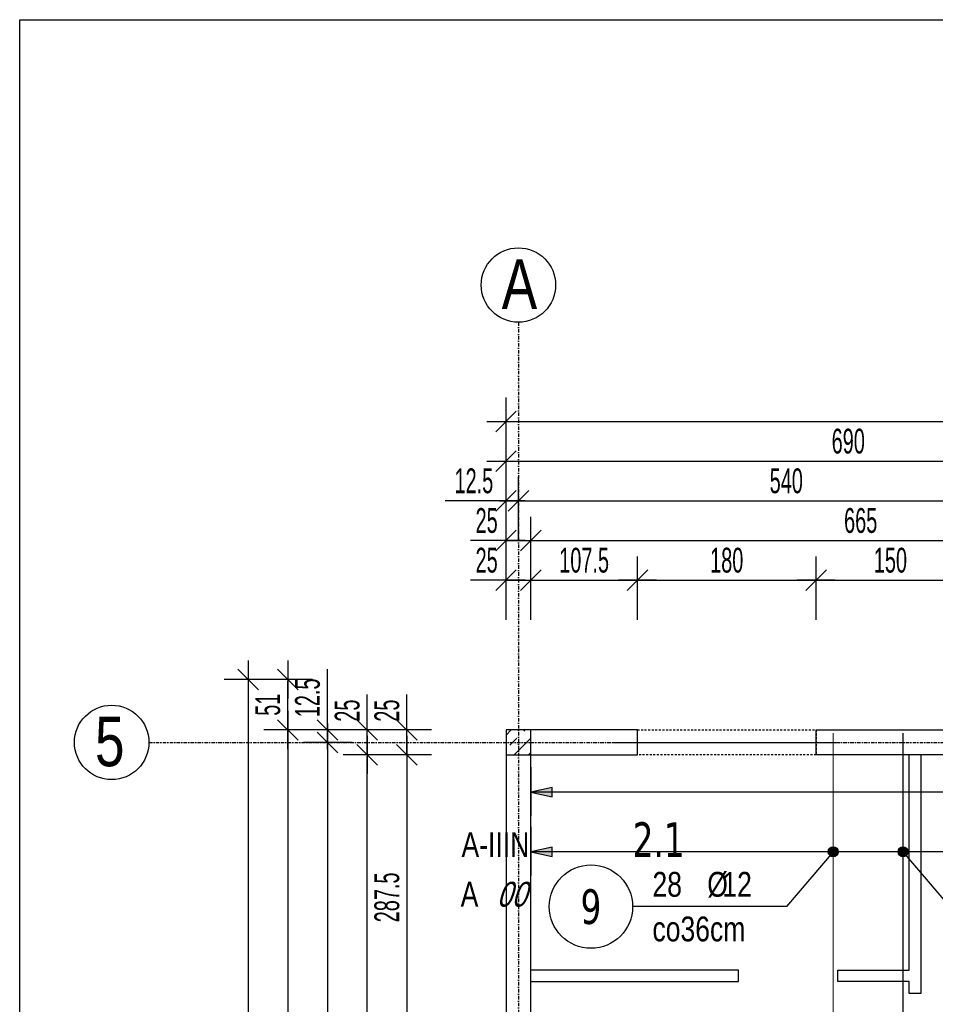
# Model space of a CAD drawing. Header units: millimetres. Extents: x 7622 to 25843, y -22705 to -15125.
# Tile 23 of 45: x 11523 to 12446, y -16118 to -15125. Entities that reach past the tile are written whole.
import ezdxf
from ezdxf.enums import TextEntityAlignment as Align

# ---------------------------------------------------------------- set-up
doc = ezdxf.new("R2010")
doc.units = ezdxf.units.MM
doc.header["$LTSCALE"] = 10
doc.linetypes.add('MO', pattern=[0.7, 0.35, -0.17, 0.01, -0.17])
doc.linetypes.add('MP', pattern=[0.36, 0.2, -0.16])
doc.layers.add('BA_obw', color=230, linetype='Continuous', plot=False)
doc.layers.add('BZ_pom', color=6, linetype='Continuous', plot=False)
for name, color, linetype in [('BA_szr', 1, 'Continuous'), ('BA_wym', 1, 'Continuous'), ('BD_lpm', 1, 'MP'), ('BD_osm', 1, 'MO'), ('BD_txs', 2, 'Continuous'), ('BD_wic', 1, 'Continuous'), ('BD_wig', 3, 'Continuous'), ('BZ_odn', 1, 'Continuous'), ('BZ_opi1', 7, 'Continuous'), ('BZ_opi2', 4, 'Continuous'), ('BZ_P_wid', 3, 'Continuous'), ('BZ_wym', 1, 'Continuous')]:
    doc.layers.add(name, color=color, linetype=linetype)
doc.styles.add('BIKTBG', font='tahoma.ttf', dxfattribs={"width": 0.85})
doc.styles.add('BIKTS', font='bikromsw.shx', dxfattribs={"width": 0.8})
doc.styles.add('BIKWYM', font='bikromsw.shx', dxfattribs={"width": 0.6})
doc.dimstyles.new('BA_KR_100_cm', dxfattribs={"dimtxt": 25, "dimasz": 1.666667, "dimexe": 24, "dimexo": 0, "dimgap": 0, "dimtad": 0, "dimdec": 1, "dimrnd": 0.5, "dimzin": 9, "dimdsep": 46, "dimtxsty": 'BIKWYM', "dimblk": 'WYM-KR', "dimcen": 0, "dimdle": 20, "dimclrd": 256, "dimclre": 256, "dimclrt": 2, "dimadec": 0, "dimazin": 0, "dimtfac": 0.033333, "dimtdec": 1, "dimtmove": 0, "dimatfit": 3, "dimldrblk": 'WYM-KR', "dimfxl": 25, "dimfxlon": 1, "dimtvp": 0.8, "dimtolj": 1, "dimarcsym": 0})
doc.dimstyles.new('BZ_KP_100_cm', dxfattribs={"dimtxt": 25, "dimasz": 1.666667, "dimexe": 24, "dimexo": 0, "dimgap": 0, "dimtad": 0, "dimdec": 1, "dimrnd": 0.5, "dimzin": 9, "dimdsep": 46, "dimtxsty": 'BIKWYM', "dimblk": 'WYM-KR', "dimblk1": 'WYM-KP', "dimblk2": 'WYM-KP', "dimsah": 1, "dimcen": 0, "dimdle": 20, "dimclrd": 256, "dimclre": 256, "dimclrt": 7, "dimadec": 0, "dimazin": 0, "dimtfac": 0.033333, "dimtdec": 1, "dimtmove": 0, "dimatfit": 3, "dimldrblk": 'WYM-KP', "dimfxl": 1, "dimtvp": 0.8, "dimtolj": 1, "dimarcsym": 0})
doc.dimstyles.new('BZ_ST_100_cm', dxfattribs={"dimtxt": 25, "dimasz": 1.666667, "dimexe": 24, "dimexo": 0, "dimgap": 0, "dimtad": 0, "dimdec": 1, "dimrnd": 0.5, "dimdsep": 46, "dimtxsty": 'BIKWYM', "dimblk": 'WYM-ST', "dimcen": 0, "dimdle": 20, "dimclrd": 256, "dimclre": 256, "dimclrt": 7, "dimadec": 0, "dimazin": 0, "dimtfac": 0.033333, "dimtdec": 1, "dimtix": 1, "dimtmove": 2, "dimatfit": 3, "dimldrblk": 'WYM-ST', "dimfxl": 25, "dimfxlon": 1, "dimtvp": 0.8, "dimtolj": 1, "dimtzin": 0, "dimarcsym": 0})

# ---------------------------------------------------------------- blocks, each defined once
blk = doc.blocks.new('WYM-KR')
at = {"color": 7, "linetype": 'ByBlock'}
blk.add_line((6.24, 6.24), (-6.24, -6.24), dxfattribs=at)
at = {"linetype": 'ByBlock'}
blk.add_line((11.52, 0), (-11.52, 0), dxfattribs=at)
blk = doc.blocks.new('*D215')
at = {"layer": 'BA_wym', "lineweight": -2}
for p, q in [((12013.6, -15730.31), (12013.6, -15666.31)), ((12038.6, -15730.31), (12038.6, -15666.31)), ((12011.93, -15690.31), (11977.88, -15690.31)), ((12013.6, -15690.31), (12038.6, -15690.31)), ((12040.26, -15690.31), (12041.93, -15690.31))]:
    blk.add_line(p, q, dxfattribs=at)
at = {"layer": 'Defpoints', "color": 0}
for p in [(12038.6, -15690.31), (12013.6, -15841.31), (12038.6, -15841.31)]:
    blk.add_point(p, dxfattribs=at)
at = {"layer": 'BA_wym', "lineweight": -2, "xscale": 1.666666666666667, "yscale": 1.666666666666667, "zscale": 1.666666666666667}
blk.add_blockref('WYM-KR', (12013.6, -15690.31), dxfattribs=at)
at = {"layer": 'BA_wym', "lineweight": -2, "xscale": 1.666666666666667, "yscale": 1.666666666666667, "zscale": 1.666666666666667, "rotation": 180}
blk.add_blockref('WYM-KR', (12038.6, -15690.31), dxfattribs=at)
at = {"layer": 'BA_wym', "color": 2, "insert": (11994.07, -15670.31), "char_height": 25, "attachment_point": 5, "style": 'BIKWYM'}
blk.add_mtext('\\A1;25', dxfattribs=at)
blk = doc.blocks.new('*D216')
at = {"layer": 'BA_wym', "lineweight": -2}
for p, q in [((12038.6, -15730.31), (12038.6, -15666.31)), ((12146.1, -15730.31), (12146.1, -15666.31)), ((12040.26, -15690.31), (12144.43, -15690.31))]:
    blk.add_line(p, q, dxfattribs=at)
at = {"layer": 'Defpoints', "color": 0}
for p in [(12146.1, -15690.31), (12038.6, -15841.31), (12146.1, -15841.31)]:
    blk.add_point(p, dxfattribs=at)
at = {"layer": 'BA_wym', "lineweight": -2, "xscale": 1.666666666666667, "yscale": 1.666666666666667, "zscale": 1.666666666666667, "rotation": 180}
blk.add_blockref('WYM-KR', (12038.6, -15690.31), dxfattribs=at)
at = {"layer": 'BA_wym', "lineweight": -2, "xscale": 1.666666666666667, "yscale": 1.666666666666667, "zscale": 1.666666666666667}
blk.add_blockref('WYM-KR', (12146.1, -15690.31), dxfattribs=at)
at = {"layer": 'BA_wym', "color": 2, "insert": (12092.35, -15670.31), "char_height": 25, "attachment_point": 5, "style": 'BIKWYM'}
blk.add_mtext('\\A1;107.5', dxfattribs=at)
blk = doc.blocks.new('*D217')
at = {"layer": 'BA_wym', "lineweight": -2}
for p, q in [((12146.1, -15730.31), (12146.1, -15666.31)), ((12326.1, -15730.31), (12326.1, -15666.31)), ((12147.76, -15690.31), (12324.43, -15690.31))]:
    blk.add_line(p, q, dxfattribs=at)
at = {"layer": 'Defpoints', "color": 0}
for p in [(12326.1, -15690.31), (12146.1, -15841.31), (12326.1, -15841.31)]:
    blk.add_point(p, dxfattribs=at)
at = {"layer": 'BA_wym', "lineweight": -2, "xscale": 1.666666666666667, "yscale": 1.666666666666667, "zscale": 1.666666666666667, "rotation": 180}
blk.add_blockref('WYM-KR', (12146.1, -15690.31), dxfattribs=at)
at = {"layer": 'BA_wym', "lineweight": -2, "xscale": 1.666666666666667, "yscale": 1.666666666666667, "zscale": 1.666666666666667}
blk.add_blockref('WYM-KR', (12326.1, -15690.31), dxfattribs=at)
at = {"layer": 'BA_wym', "color": 2, "insert": (12236.1, -15670.31), "char_height": 25, "attachment_point": 5, "style": 'BIKWYM'}
blk.add_mtext('\\A1;180', dxfattribs=at)
blk = doc.blocks.new('*D218')
at = {"layer": 'BA_wym', "lineweight": -2}
for p, q in [((12326.1, -15730.31), (12326.1, -15666.31)), ((12476.1, -15730.31), (12476.1, -15666.31)), ((12327.76, -15690.31), (12474.43, -15690.31))]:
    blk.add_line(p, q, dxfattribs=at)
at = {"layer": 'Defpoints', "color": 0}
for p in [(12476.1, -15690.31), (12326.1, -15841.31), (12476.1, -15841.31)]:
    blk.add_point(p, dxfattribs=at)
at = {"layer": 'BA_wym', "lineweight": -2, "xscale": 1.666666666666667, "yscale": 1.666666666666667, "zscale": 1.666666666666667, "rotation": 180}
blk.add_blockref('WYM-KR', (12326.1, -15690.31), dxfattribs=at)
at = {"layer": 'BA_wym', "lineweight": -2, "xscale": 1.666666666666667, "yscale": 1.666666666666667, "zscale": 1.666666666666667}
blk.add_blockref('WYM-KR', (12476.1, -15690.31), dxfattribs=at)
at = {"layer": 'BA_wym', "color": 2, "insert": (12401.1, -15670.31), "char_height": 25, "attachment_point": 5, "style": 'BIKWYM'}
blk.add_mtext('\\A1;150', dxfattribs=at)
blk = doc.blocks.new('*D238')
at = {"layer": 'BA_wym', "lineweight": -2}
for p, q in [((12013.6, -15690.31), (12013.6, -15626.31)), ((12038.6, -15690.31), (12038.6, -15626.31)), ((12011.93, -15650.31), (11977.88, -15650.31)), ((12013.6, -15650.31), (12038.6, -15650.31)), ((12040.26, -15650.31), (12041.93, -15650.31))]:
    blk.add_line(p, q, dxfattribs=at)
at = {"layer": 'Defpoints', "color": 0}
for p in [(12038.6, -15650.31), (12013.6, -15841.31), (12038.6, -15841.31)]:
    blk.add_point(p, dxfattribs=at)
at = {"layer": 'BA_wym', "lineweight": -2, "xscale": 1.666666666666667, "yscale": 1.666666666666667, "zscale": 1.666666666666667}
blk.add_blockref('WYM-KR', (12013.6, -15650.31), dxfattribs=at)
at = {"layer": 'BA_wym', "lineweight": -2, "xscale": 1.666666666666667, "yscale": 1.666666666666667, "zscale": 1.666666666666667, "rotation": 180}
blk.add_blockref('WYM-KR', (12038.6, -15650.31), dxfattribs=at)
at = {"layer": 'BA_wym', "color": 2, "insert": (11994.07, -15630.31), "char_height": 25, "attachment_point": 5, "style": 'BIKWYM'}
blk.add_mtext('\\A1;25', dxfattribs=at)
blk = doc.blocks.new('*D239')
at = {"layer": 'BA_wym', "lineweight": -2}
for p, q in [((12038.6, -15690.31), (12038.6, -15626.31)), ((12703.6, -15690.31), (12703.6, -15626.31)), ((12040.26, -15650.31), (12701.93, -15650.31))]:
    blk.add_line(p, q, dxfattribs=at)
at = {"layer": 'Defpoints', "color": 0}
for p in [(12703.6, -15650.31), (12703.6, -15790.31), (12038.6, -15841.31)]:
    blk.add_point(p, dxfattribs=at)
at = {"layer": 'BA_wym', "lineweight": -2, "xscale": 1.666666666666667, "yscale": 1.666666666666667, "zscale": 1.666666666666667, "rotation": 180}
blk.add_blockref('WYM-KR', (12038.6, -15650.31), dxfattribs=at)
at = {"layer": 'BA_wym', "lineweight": -2, "xscale": 1.666666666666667, "yscale": 1.666666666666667, "zscale": 1.666666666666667}
blk.add_blockref('WYM-KR', (12703.6, -15650.31), dxfattribs=at)
at = {"layer": 'BA_wym', "color": 2, "insert": (12371.1, -15630.31), "char_height": 25, "attachment_point": 5, "style": 'BIKWYM'}
blk.add_mtext('\\A1;665', dxfattribs=at)
blk = doc.blocks.new('*D247')
at = {"layer": 'BA_wym', "lineweight": -2}
for p, q in [((12013.6, -15650.31), (12013.6, -15586.31)), ((12026.1, -15650.31), (12026.1, -15586.31)), ((12011.93, -15610.31), (11952.17, -15610.31)), ((12013.6, -15610.31), (12026.1, -15610.31)), ((12027.76, -15610.31), (12029.43, -15610.31))]:
    blk.add_line(p, q, dxfattribs=at)
at = {"layer": 'Defpoints', "color": 0}
for p in [(12026.1, -15610.31), (12013.6, -15841.31), (12026.1, -15841.31)]:
    blk.add_point(p, dxfattribs=at)
at = {"layer": 'BA_wym', "lineweight": -2, "xscale": 1.666666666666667, "yscale": 1.666666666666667, "zscale": 1.666666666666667}
blk.add_blockref('WYM-KR', (12013.6, -15610.31), dxfattribs=at)
at = {"layer": 'BA_wym', "lineweight": -2, "xscale": 1.666666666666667, "yscale": 1.666666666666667, "zscale": 1.666666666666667, "rotation": 180}
blk.add_blockref('WYM-KR', (12026.1, -15610.31), dxfattribs=at)
at = {"layer": 'BA_wym', "color": 2, "insert": (11981.22, -15590.31), "char_height": 25, "attachment_point": 5, "style": 'BIKWYM'}
blk.add_mtext('\\A1;12.5', dxfattribs=at)
blk = doc.blocks.new('*D248')
at = {"layer": 'BA_wym', "lineweight": -2}
for p, q in [((12026.1, -15650.31), (12026.1, -15586.31)), ((12566.1, -15650.31), (12566.1, -15586.31)), ((12027.76, -15610.31), (12564.43, -15610.31))]:
    blk.add_line(p, q, dxfattribs=at)
at = {"layer": 'Defpoints', "color": 0}
for p in [(12566.1, -15610.31), (12026.1, -15841.31), (12566.1, -15956.59)]:
    blk.add_point(p, dxfattribs=at)
at = {"layer": 'BA_wym', "lineweight": -2, "xscale": 1.666666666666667, "yscale": 1.666666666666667, "zscale": 1.666666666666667, "rotation": 180}
blk.add_blockref('WYM-KR', (12026.1, -15610.31), dxfattribs=at)
at = {"layer": 'BA_wym', "lineweight": -2, "xscale": 1.666666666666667, "yscale": 1.666666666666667, "zscale": 1.666666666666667}
blk.add_blockref('WYM-KR', (12566.1, -15610.31), dxfattribs=at)
at = {"layer": 'BA_wym', "color": 2, "insert": (12296.1, -15590.31), "char_height": 25, "attachment_point": 5, "style": 'BIKWYM'}
blk.add_mtext('\\A1;540', dxfattribs=at)
blk = doc.blocks.new('*D255')
at = {"layer": 'BA_wym', "lineweight": -2}
for p, q in [((12013.6, -15570.31), (12013.6, -15506.31)), ((14618.6, -15570.31), (14618.6, -15506.31)), ((12015.26, -15530.31), (14616.93, -15530.31))]:
    blk.add_line(p, q, dxfattribs=at)
at = {"layer": 'Defpoints', "color": 0}
for p in [(14618.6, -15530.31), (12013.6, -15841.31), (14618.6, -15841.31)]:
    blk.add_point(p, dxfattribs=at)
at = {"layer": 'BA_wym', "lineweight": -2, "xscale": 1.666666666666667, "yscale": 1.666666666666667, "zscale": 1.666666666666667, "rotation": 180}
blk.add_blockref('WYM-KR', (12013.6, -15530.31), dxfattribs=at)
at = {"layer": 'BA_wym', "lineweight": -2, "xscale": 1.666666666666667, "yscale": 1.666666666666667, "zscale": 1.666666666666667}
blk.add_blockref('WYM-KR', (14618.6, -15530.31), dxfattribs=at)
at = {"layer": 'BA_wym', "color": 2, "insert": (13316.1, -15510.31), "char_height": 25, "attachment_point": 5, "style": 'BIKWYM'}
blk.add_mtext('\\A1;2605', dxfattribs=at)
blk = doc.blocks.new('*D256')
at = {"layer": 'BA_wym', "lineweight": -2}
for p, q in [((12013.6, -15610.31), (12013.6, -15546.31)), ((12703.6, -15610.31), (12703.6, -15546.31)), ((12015.26, -15570.31), (12701.93, -15570.31))]:
    blk.add_line(p, q, dxfattribs=at)
at = {"layer": 'Defpoints', "color": 0}
for p in [(12703.6, -15570.31), (12703.6, -15790.31), (12013.6, -15841.31)]:
    blk.add_point(p, dxfattribs=at)
at = {"layer": 'BA_wym', "lineweight": -2, "xscale": 1.666666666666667, "yscale": 1.666666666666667, "zscale": 1.666666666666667, "rotation": 180}
blk.add_blockref('WYM-KR', (12013.6, -15570.31), dxfattribs=at)
at = {"layer": 'BA_wym', "lineweight": -2, "xscale": 1.666666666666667, "yscale": 1.666666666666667, "zscale": 1.666666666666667}
blk.add_blockref('WYM-KR', (12703.6, -15570.31), dxfattribs=at)
at = {"layer": 'BA_wym', "color": 2, "insert": (12358.6, -15550.31), "char_height": 25, "attachment_point": 5, "style": 'BIKWYM'}
blk.add_mtext('\\A1;690', dxfattribs=at)
blk = doc.blocks.new('*D307')
at = {"layer": 'BA_wym', "lineweight": -2}
for p, q in [((11913.6, -15839.64), (11913.6, -15805.6)), ((11938.6, -15841.31), (11889.6, -15841.31)), ((11913.6, -15866.31), (11913.6, -15841.31)), ((11938.6, -15866.31), (11889.6, -15866.31)), ((11913.6, -15867.98), (11913.6, -15869.64))]:
    blk.add_line(p, q, dxfattribs=at)
at = {"layer": 'Defpoints', "color": 0}
for p in [(11913.6, -15841.31), (11953.6, -15841.31), (11953.6, -15866.31)]:
    blk.add_point(p, dxfattribs=at)
at = {"layer": 'BA_wym', "lineweight": -2, "xscale": 1.666666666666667, "yscale": 1.666666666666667, "zscale": 1.666666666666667}
for p, rotation in [((11913.6, -15841.31), 270), ((11913.6, -15866.31), 90)]:
    blk.add_blockref('WYM-KR', p, dxfattribs=dict(at, rotation=rotation))
at = {"layer": 'BA_wym', "color": 2, "insert": (11893.6, -15821.79), "char_height": 25, "attachment_point": 5, "rotation": 90, "style": 'BIKWYM'}
blk.add_mtext('\\A1;25', dxfattribs=at)
blk = doc.blocks.new('*D308')
at = {"layer": 'BA_wym', "lineweight": -2}
for p, q in [((11938.6, -15866.31), (11889.6, -15866.31)), ((11913.6, -15867.98), (11913.6, -16152.14)), ((11938.6, -16153.81), (11889.6, -16153.81))]:
    blk.add_line(p, q, dxfattribs=at)
at = {"layer": 'Defpoints', "color": 0}
for p in [(11953.6, -15866.31), (11913.6, -16153.81), (11953.6, -16153.81)]:
    blk.add_point(p, dxfattribs=at)
at = {"layer": 'BA_wym', "lineweight": -2, "xscale": 1.666666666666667, "yscale": 1.666666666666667, "zscale": 1.666666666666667}
for p, rotation in [((11913.6, -15866.31), 90), ((11913.6, -16153.81), 270)]:
    blk.add_blockref('WYM-KR', p, dxfattribs=dict(at, rotation=rotation))
at = {"layer": 'BA_wym', "color": 2, "insert": (11893.6, -16010.06), "char_height": 25, "attachment_point": 5, "rotation": 90, "style": 'BIKWYM'}
blk.add_mtext('\\A1;287.5', dxfattribs=at)
blk = doc.blocks.new('*D318')
at = {"layer": 'BA_wym', "lineweight": -2}
for p, q in [((11873.6, -15839.64), (11873.6, -15805.6)), ((11898.6, -15841.31), (11849.6, -15841.31)), ((11873.6, -15866.31), (11873.6, -15841.31)), ((11898.6, -15866.31), (11849.6, -15866.31)), ((11873.6, -15867.98), (11873.6, -15869.64))]:
    blk.add_line(p, q, dxfattribs=at)
at = {"layer": 'Defpoints', "color": 0}
for p in [(11873.6, -15841.31), (11913.6, -15841.31), (11913.6, -15866.31)]:
    blk.add_point(p, dxfattribs=at)
at = {"layer": 'BA_wym', "lineweight": -2, "xscale": 1.666666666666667, "yscale": 1.666666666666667, "zscale": 1.666666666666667}
for p, rotation in [((11873.6, -15841.31), 270), ((11873.6, -15866.31), 90)]:
    blk.add_blockref('WYM-KR', p, dxfattribs=dict(at, rotation=rotation))
at = {"layer": 'BA_wym', "color": 2, "insert": (11853.6, -15821.79), "char_height": 25, "attachment_point": 5, "rotation": 90, "style": 'BIKWYM'}
blk.add_mtext('\\A1;25', dxfattribs=at)
blk = doc.blocks.new('*D319')
at = {"layer": 'BA_wym', "lineweight": -2}
for p, q in [((11898.6, -15866.31), (11849.6, -15866.31)), ((11873.6, -16784.64), (11873.6, -15867.98)), ((11898.6, -16786.31), (11849.6, -16786.31))]:
    blk.add_line(p, q, dxfattribs=at)
at = {"layer": 'Defpoints', "color": 0}
for p in [(11873.6, -15866.31), (11913.6, -15866.31), (11913.6, -16786.31)]:
    blk.add_point(p, dxfattribs=at)
at = {"layer": 'BA_wym', "lineweight": -2, "xscale": 1.666666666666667, "yscale": 1.666666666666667, "zscale": 1.666666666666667}
for p, rotation in [((11873.6, -15866.31), 90), ((11873.6, -16786.31), 270)]:
    blk.add_blockref('WYM-KR', p, dxfattribs=dict(at, rotation=rotation))
at = {"layer": 'BA_wym', "color": 2, "insert": (11853.6, -16326.31), "char_height": 25, "attachment_point": 5, "rotation": 90, "style": 'BIKWYM'}
blk.add_mtext('\\A1;920', dxfattribs=at)
blk = doc.blocks.new('*D324')
at = {"layer": 'BA_wym', "lineweight": -2}
for p, q in [((11833.6, -15839.64), (11833.6, -15779.88)), ((11858.6, -15841.31), (11809.6, -15841.31)), ((11833.6, -15853.81), (11833.6, -15841.31)), ((11858.6, -15853.81), (11809.6, -15853.81)), ((11833.6, -15855.48), (11833.6, -15857.14))]:
    blk.add_line(p, q, dxfattribs=at)
at = {"layer": 'Defpoints', "color": 0}
for p in [(11833.6, -15841.31), (11873.6, -15841.31), (11873.6, -15853.81)]:
    blk.add_point(p, dxfattribs=at)
at = {"layer": 'BA_wym', "lineweight": -2, "xscale": 1.666666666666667, "yscale": 1.666666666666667, "zscale": 1.666666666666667}
for p, rotation in [((11833.6, -15841.31), 270), ((11833.6, -15853.81), 90)]:
    blk.add_blockref('WYM-KR', p, dxfattribs=dict(at, rotation=rotation))
at = {"layer": 'BA_wym', "color": 2, "insert": (11813.6, -15808.93), "char_height": 25, "attachment_point": 5, "rotation": 90, "style": 'BIKWYM'}
blk.add_mtext('\\A1;12.5', dxfattribs=at)
blk = doc.blocks.new('*D325')
at = {"layer": 'BA_wym', "lineweight": -2}
for p, q in [((11858.6, -15853.81), (11809.6, -15853.81)), ((11833.6, -15855.48), (11833.6, -16692.14)), ((11858.6, -16693.81), (11809.6, -16693.81))]:
    blk.add_line(p, q, dxfattribs=at)
at = {"layer": 'Defpoints', "color": 0}
for p in [(11873.6, -15853.81), (11833.6, -16693.81), (11873.6, -16693.81)]:
    blk.add_point(p, dxfattribs=at)
at = {"layer": 'BA_wym', "lineweight": -2, "xscale": 1.666666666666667, "yscale": 1.666666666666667, "zscale": 1.666666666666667}
for p, rotation in [((11833.6, -15853.81), 90), ((11833.6, -16693.81), 270)]:
    blk.add_blockref('WYM-KR', p, dxfattribs=dict(at, rotation=rotation))
at = {"layer": 'BA_wym', "color": 2, "insert": (11813.6, -16273.81), "char_height": 25, "attachment_point": 5, "rotation": 90, "style": 'BIKWYM'}
blk.add_mtext('\\A1;840', dxfattribs=at)
blk = doc.blocks.new('*D330')
at = {"layer": 'BA_wym', "lineweight": -2}
for p, q in [((11818.6, -15790.31), (11769.6, -15790.31)), ((11793.6, -15839.64), (11793.6, -15791.98)), ((11818.6, -15841.31), (11769.6, -15841.31))]:
    blk.add_line(p, q, dxfattribs=at)
at = {"layer": 'Defpoints', "color": 0}
for p in [(11793.6, -15790.31), (11833.6, -15790.31), (11833.6, -15841.31)]:
    blk.add_point(p, dxfattribs=at)
at = {"layer": 'BA_wym', "lineweight": -2, "xscale": 1.666666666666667, "yscale": 1.666666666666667, "zscale": 1.666666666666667}
for p, rotation in [((11793.6, -15790.31), 90), ((11793.6, -15841.31), 270)]:
    blk.add_blockref('WYM-KR', p, dxfattribs=dict(at, rotation=rotation))
at = {"layer": 'BA_wym', "color": 2, "insert": (11773.6, -15815.81), "char_height": 25, "attachment_point": 5, "rotation": 90, "style": 'BIKWYM'}
blk.add_mtext('\\A1;51', dxfattribs=at)
blk = doc.blocks.new('*D331')
at = {"layer": 'BA_wym', "lineweight": -2}
for p, q in [((11818.6, -15841.31), (11769.6, -15841.31)), ((11793.6, -15842.98), (11793.6, -17664.64)), ((11818.6, -17666.31), (11769.6, -17666.31))]:
    blk.add_line(p, q, dxfattribs=at)
at = {"layer": 'Defpoints', "color": 0}
for p in [(11833.6, -15841.31), (11793.6, -17666.31), (11833.6, -17666.31)]:
    blk.add_point(p, dxfattribs=at)
at = {"layer": 'BA_wym', "lineweight": -2, "xscale": 1.666666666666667, "yscale": 1.666666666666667, "zscale": 1.666666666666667}
for p, rotation in [((11793.6, -15841.31), 90), ((11793.6, -17666.31), 270)]:
    blk.add_blockref('WYM-KR', p, dxfattribs=dict(at, rotation=rotation))
at = {"layer": 'BA_wym', "color": 2, "insert": (11773.6, -16753.81), "char_height": 25, "attachment_point": 5, "rotation": 90, "style": 'BIKWYM'}
blk.add_mtext('\\A1;1825', dxfattribs=at)
blk = doc.blocks.new('*D333')
at = {"layer": 'BA_wym', "lineweight": -2}
for p, q in [((11778.6, -15790.31), (11729.6, -15790.31)), ((11753.6, -15791.98), (11753.6, -17835.64)), ((11778.6, -17837.31), (11729.6, -17837.31))]:
    blk.add_line(p, q, dxfattribs=at)
at = {"layer": 'Defpoints', "color": 0}
for p in [(11793.6, -15790.31), (11753.6, -17837.31), (11793.6, -17837.31)]:
    blk.add_point(p, dxfattribs=at)
at = {"layer": 'BA_wym', "lineweight": -2, "xscale": 1.666666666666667, "yscale": 1.666666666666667, "zscale": 1.666666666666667}
for p, rotation in [((11753.6, -15790.31), 90), ((11753.6, -17837.31), 270)]:
    blk.add_blockref('WYM-KR', p, dxfattribs=dict(at, rotation=rotation))
at = {"layer": 'BA_wym', "color": 2, "insert": (11733.6, -16813.81), "char_height": 25, "attachment_point": 5, "rotation": 90, "style": 'BIKWYM'}
blk.add_mtext('\\A1;2047', dxfattribs=at)
blk = doc.blocks.new('WYM-ST')
blk.add_hatch(color=256).paths.add_polyline_path([(-13, 2.88), (0, 0), (-13, -2.88)])
blk.add_lwpolyline([(0, 0), (-13, 2.88), (-13, -2.88), (0, 0)])
blk = doc.blocks.new('*D363')
at = {"layer": 'BA_wym', "lineweight": -2}
for p, q in [((12038.6, -15939.08), (12038.6, -15988.08)), ((13028.6, -15989.08), (13028.6, -15940.08)), ((13026.93, -15964.08), (12040.26, -15964.08))]:
    blk.add_line(p, q, dxfattribs=at)
at = {"layer": 'Defpoints', "color": 0}
for p in [(12038.6, -15866.31), (12038.6, -15964.08), (13028.6, -16170.31)]:
    blk.add_point(p, dxfattribs=at)
at = {"layer": 'BA_wym', "lineweight": -2, "xscale": 1.666666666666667, "yscale": 1.666666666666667, "zscale": 1.666666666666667, "rotation": 180}
blk.add_blockref('WYM-ST', (12038.6, -15964.08), dxfattribs=at)
at = {"layer": 'BA_wym', "lineweight": -2, "xscale": 1.666666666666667, "yscale": 1.666666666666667, "zscale": 1.666666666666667}
blk.add_blockref('WYM-ST', (13028.6, -15964.08), dxfattribs=at)
at = {"layer": 'BA_wym', "color": 7, "insert": (12533.58, -15944.08), "char_height": 25, "attachment_point": 5, "style": 'BIKWYM'}
blk.add_mtext('\\A1;990', dxfattribs=at)
blk = doc.blocks.new('WYM-KP')
blk.add_hatch(color=256).paths.add_polyline_path([(3, 0, 1), (-3, 0, 1)])
blk.add_circle((0, 0), 3)
blk = doc.blocks.new('bik_BlkOpPret', base_point=(1524.45, 7050.26))
at = {"layer": 'BZ_opi1', "style": 'BIKTS', "width": 0.6}
for tag, p in [('SZTUK', (1533.83, 7057.76)), ('PRZEDR_FI', (1554.72, 7057.76)), ('PRZEKROJ', (1563.29, 7057.76)), ('PRZEDR_L', (1533.83, 7024.01)), ('DLUGOSC', (1568.65, 7024.01)), ('UWAGA', (1533.83, 6997.76))]:
    blk.add_attdef(tag, p, '', height=18.75, dxfattribs=at)
at = {"layer": 'BZ_opi2', "style": 'BIKTBG', "width": 0.6}
blk.add_attdef('NUMER', text='', height=26.25, dxfattribs=at).set_placement((1620.77, 7050.26), align=Align.MIDDLE_CENTER)
at = {"layer": 'BZ_pom', "width": 0.6}
for tag, p, height, style in [('POZYCJA', (1589.27, 7087.76), 26.25, 'BIKTBG'), ('GATUNEK', (1630.22, 7087.76), 18.75, 'BIKTS'), ('METODA_L', (1639.09, 7050.26), 18.75, 'BIKTS'), ('EURO_KOD', (1663.74, 7050.26), 18.75, 'BIKTS')]:
    blk.add_attdef(tag, p, '', height=height, dxfattribs=dict(at, style=style))
at = {"layer": 'BZ_wym', "width": 0.6}
for tag, p, height, style, flags in [('PRZEDR_NR', (1533.83, 6969.63), 26.25, 'BIKTBG', 1), ('PRZEDR_SZT', (1533.83, 6941.51), 18.75, 'BIKTS', 1), ('TYP_PRETA', (1533.83, 6913.38), 18.75, 'BIKTS', 3), ('EURO_KOD_SEGMENTY', (1567.58, 6885.26), 18.75, 'BIKTS', 3), ('HAK_1', (1533.83, 6857.13), 18.75, 'BIKTS', 3), ('HAK_2', (1533.83, 6829.01), 18.75, 'BIKTS', 3), ('ID', (1533.83, 6800.88), 18.75, 'BIKTS', 3), ('ID_C', (1533.83, 6772.76), 18.75, 'BIKTS', 3), ('b_atr_0', (1533.83, 6744.63), 18.75, 'BIKTS', 3)]:
    blk.add_attdef(tag, p, '', height=height, dxfattribs=dict(at, style=style, flags=flags))
blk = doc.blocks.new('*D377')
at = {"layer": 'BA_wym', "lineweight": -2}
for p, q in [((12038.6, -15878.93), (12038.6, -15927.93)), ((14593.6, -15878.93), (14593.6, -15927.93)), ((14591.93, -15903.93), (12040.26, -15903.93))]:
    blk.add_line(p, q, dxfattribs=at)
at = {"layer": 'Defpoints', "color": 0}
for p in [(12038.6, -15866.31), (14593.6, -15866.31), (12038.6, -15903.93)]:
    blk.add_point(p, dxfattribs=at)
at = {"layer": 'BA_wym', "lineweight": -2, "xscale": 1.666666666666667, "yscale": 1.666666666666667, "zscale": 1.666666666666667, "rotation": 180}
blk.add_blockref('WYM-ST', (12038.6, -15903.93), dxfattribs=at)
at = {"layer": 'BA_wym', "lineweight": -2, "xscale": 1.666666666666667, "yscale": 1.666666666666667, "zscale": 1.666666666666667}
blk.add_blockref('WYM-ST', (14593.6, -15903.93), dxfattribs=at)
at = {"layer": 'BA_wym', "color": 7, "insert": (13373.66, -15883.93), "char_height": 25, "attachment_point": 5, "style": 'BIKWYM'}
blk.add_mtext('\\A1;2555', dxfattribs=at)

msp = doc.modelspace()

# ---------------------------------------------------------------- hatches: boundary and pattern name
at = {"layer": 'BA_szr'}
h = msp.add_hatch(dxfattribs=at)
h.set_pattern_fill('BIK_ZELBET', color=256, scale=100, angle=45, pattern_type=2)
h.set_pattern_definition([(45, (399.82, -16910.161), (-14.142136, 14.142136), []), (45, (392.75, -16903.09), (-14.142136, 14.142136), [10, -10])])
h.paths.add_polyline_path([(12013.6, -15866.31), (12038.6, -15866.31), (12038.6, -15841.31), (12013.6, -15841.31)])

# ---------------------------------------------------------------- linework, layer by layer
at = {"layer": 'BA_obw'}
msp.add_lwpolyline([(11523.38, -15125.37), (15730.92, -15125.37), (15730.92, -18420.68), (11523.38, -18420.68)], close=True, dxfattribs=at)
at = {"layer": 'BD_lpm'}
msp.add_lwpolyline([(12326.1, -15866.31), (12146.1, -15866.31), (12146.1, -15841.31), (12326.1, -15841.31)], close=True, dxfattribs=at)
at = {"layer": 'BD_osm', "color": 5}
msp.add_line((12121.1, -15853.81), (12351.1, -15853.81), dxfattribs=at)
at = {"layer": 'BD_osm'}
for points in [[(12026.1, -15430.31), (12026.1, -18302.76)], [(11653.6, -15853.81), (14978.6, -15853.81)]]:
    msp.add_lwpolyline(points, dxfattribs=at)
at = {"layer": 'BD_wic', "color": 8}
for points in [[(12431.6, -15866.31), (12431.6, -16106.81), (12420.1, -16106.81), (12420.1, -16094.81), (12348.1, -16094.81), (12348.1, -16083.31), (12420.1, -16083.31), (12420.1, -15866.31)], [(12038.6, -16094.81), (12248.1, -16094.81), (12248.1, -16083.31), (12038.6, -16083.31)]]:
    msp.add_lwpolyline(points, dxfattribs=at)
at = {"layer": 'BD_wic'}
for centre in [(12026.1, -15392.81), (11616.1, -15853.81)]:
    msp.add_circle(centre, 37.5, dxfattribs=at)
at = {"layer": 'BD_wig'}
msp.add_lwpolyline([(12146.1, -15866.31), (12146.1, -15841.31), (12013.6, -15841.31), (12013.6, -16153.81), (12038.6, -16153.81), (12038.6, -15866.31), (12146.1, -15866.31)], dxfattribs=at)
for points in [[(12013.6, -15866.31), (12038.6, -15866.31), (12038.6, -15841.31), (12013.6, -15841.31)], [(12476.1, -15866.31), (12326.1, -15866.31), (12326.1, -15841.31), (12476.1, -15841.31)]]:
    msp.add_lwpolyline(points, close=True, dxfattribs=at)
at = {"layer": 'BZ_odn'}
msp.add_circle((12099.22, -16019.36), 42, dxfattribs=at)
at = {"layer": 'BZ_P_wid', "color": 3, "const_width": 1.2}
for points in [[(12343.43, -15844.31), (12343.43, -16524.31)], [(12413.75, -16284.31), (12413.75, -15844.31)]]:
    msp.add_lwpolyline(points, dxfattribs=at)

# ---------------------------------------------------------------- block references
ref = msp.add_blockref('bik_BlkOpPret', (12296.46, -16019.36))
ref.add_attrib('NUMER', '9', dxfattribs={"layer": 'BZ_opi2', "height": 35, "style": 'BIKTBG', "width": 0.8}).set_placement((12099.22, -16019.36), align=Align.MIDDLE_CENTER)
ref.add_attrib('POZYCJA', '2.1', (12141.22, -15969.36), dxfattribs={"layer": 'BZ_pom', "height": 35, "style": 'BIKTBG', "width": 0.8})
ref.add_attrib('SZTUK', '28', (12161.22, -16009.36), dxfattribs={"layer": 'BZ_opi1', "height": 25, "style": 'BIKTS', "width": 0.8})
ref.add_attrib('GATUNEK', 'A-IIIN', (11968.74, -15969.36), dxfattribs={"layer": 'BZ_pom', "height": 25, "style": 'BIKTS', "width": 0.8})
ref.add_attrib('PRZEKROJ', '12', (12231.7, -16009.36), dxfattribs={"layer": 'BZ_opi1', "height": 25, "style": 'BIKTS', "width": 0.8})
ref.add_attrib('UWAGA', 'co36cm', (12161.22, -16054.36), dxfattribs={"layer": 'BZ_opi1', "height": 25, "style": 'BIKTS', "width": 0.8})
ref.add_attrib('METODA_L', 'A', (11967.89, -16019.36), dxfattribs={"layer": 'BZ_pom', "height": 25, "style": 'BIKTS', "width": 0.8})
ref.add_attrib('PRZEDR_FI', '%%c', (12216.46, -16009.36), dxfattribs={"layer": 'BZ_opi1', "height": 25, "style": 'BIKTS', "width": 0.8})
ref.add_attrib('EURO_KOD', '00', (12004.08, -16019.36), dxfattribs={"layer": 'BZ_pom', "height": 25, "style": 'BIKTS', "oblique": 18, "width": 0.8})

# ---------------------------------------------------------------- texts
at = {"layer": 'BD_txs', "style": 'BIKTS', "width": 0.8}
for s, p in [('A', (12009.29, -15416.87)), ('5', (11599.29, -15877.87))]:
    msp.add_text(s, height=50, dxfattribs=at).set_placement(p)

# ---------------------------------------------------------------- dimensions: what is measured, and where the dimension line sits
at = {"layer": 'BA_wym'}
for base, p1, p2, override, picture, middle in [((14618.6, -15530.31), (12013.6, -15841.31), (14618.6, -15841.31), {"dimatfit": 1, "dimfxl": 40}, '*D255', (13316.1, -15510.31)), ((12703.6, -15570.31), (12013.6, -15841.31), (12703.6, -15790.31), {"dimatfit": 1, "dimfxl": 40}, '*D256', (12358.6, -15550.31)), ((12566.1, -15610.31), (12026.1, -15841.31), (12566.1, -15956.59), {"dimtmove": 1, "dimatfit": 1, "dimfxl": 40}, '*D248', (12296.1, -15590.31)), ((12703.6, -15650.31), (12038.6, -15841.31), (12703.6, -15790.31), {"dimtmove": 1, "dimatfit": 1, "dimfxl": 40}, '*D239', (12371.1, -15630.31)), ((12146.1, -15690.31), (12038.6, -15841.31), (12146.1, -15841.31), {"dimtmove": 1, "dimatfit": 1, "dimfxl": 40}, '*D216', (12092.35, -15670.31)), ((12326.1, -15690.31), (12146.1, -15841.31), (12326.1, -15841.31), {"dimtmove": 1, "dimatfit": 1, "dimfxl": 40}, '*D217', (12236.1, -15670.31)), ((12476.1, -15690.31), (12326.1, -15841.31), (12476.1, -15841.31), {"dimtmove": 1, "dimatfit": 1, "dimfxl": 40}, '*D218', (12401.1, -15670.31))]:
    dim = msp.add_linear_dim(base=base, p1=p1, p2=p2, dimstyle='BA_KR_100_cm', override=override, dxfattribs=at)
    dim.commit()
    dim.dimension.update_dxf_attribs({"geometry": picture, "text_midpoint": middle})
for base, p1, p2, dimstyle, override, picture, middle in [((12026.1, -15610.31), (12013.6, -15841.31), (12026.1, -15841.31), 'BA_KR_100_cm', {"dimatfit": 1, "dimfxl": 40}, '*D247', (11981.22, -15610.31)), ((12038.6, -15650.31), (12013.6, -15841.31), (12038.6, -15841.31), 'BA_KR_100_cm', {"dimatfit": 1, "dimfxl": 40}, '*D238', (11994.07, -15650.31)), ((12038.6, -15690.31), (12013.6, -15841.31), (12038.6, -15841.31), 'BA_KR_100_cm', {"dimatfit": 1, "dimfxl": 40}, '*D215', (11994.07, -15690.31)), ((12038.6, -15964.08), (13028.6, -16170.31), (12038.6, -15866.31), 'BZ_ST_100_cm', {"dimrnd": 1, "dimblk": 'WYM-ST'}, '*D363', (12533.58, -15944.08)), ((12038.6, -15903.93), (14593.6, -15866.31), (12038.6, -15866.31), 'BZ_ST_100_cm', {"dimrnd": 1, "dimblk": 'WYM-ST'}, '*D377', (13373.66, -15883.93))]:
    dim = msp.add_linear_dim(base=base, p1=p1, p2=p2, dimstyle=dimstyle, override=override, dxfattribs=at)
    dim.commit()
    dim.dimension.update_dxf_attribs({"geometry": picture, "text_midpoint": middle, "dimtype": 160})
for base, p1, p2, picture, middle in [((11753.6, -17837.31), (11793.6, -15790.31), (11793.6, -17837.31), '*D333', (11733.6, -16813.81)), ((11793.6, -15790.31), (11833.6, -15841.31), (11833.6, -15790.31), '*D330', (11773.6, -15815.81)), ((11833.6, -15841.31), (11873.6, -15853.81), (11873.6, -15841.31), '*D324', (11813.6, -15808.93)), ((11873.6, -15841.31), (11913.6, -15866.31), (11913.6, -15841.31), '*D318', (11853.6, -15821.79)), ((11913.6, -15841.31), (11953.6, -15866.31), (11953.6, -15841.31), '*D307', (11893.6, -15821.79)), ((11793.6, -17666.31), (11833.6, -15841.31), (11833.6, -17666.31), '*D331', (11773.6, -16753.81)), ((11833.6, -16693.81), (11873.6, -15853.81), (11873.6, -16693.81), '*D325', (11813.6, -16273.81)), ((11873.6, -15866.31), (11913.6, -16786.31), (11913.6, -15866.31), '*D319', (11853.6, -16326.31)), ((11913.6, -16153.81), (11953.6, -15866.31), (11953.6, -16153.81), '*D308', (11893.6, -16010.06))]:
    dim = msp.add_linear_dim(base=base, p1=p1, p2=p2, angle=90, dimstyle='BA_KR_100_cm', override={"dimatfit": 1}, dxfattribs=at)
    dim.commit()
    dim.dimension.update_dxf_attribs({"geometry": picture, "text_midpoint": middle})

# ---------------------------------------------------------------- leaders
at = {"layer": 'BZ_odn'}
for points in [[(12343.43, -15964.08), (12296.46, -16019.36), (12141.22, -16019.36)], [(12413.75, -15964.08), (12460.73, -16019.36), (12615.96, -16019.36)]]:
    msp.add_leader(points, dimstyle='BZ_KP_100_cm', dxfattribs=at)

doc.saveas('drawing.dxf')
